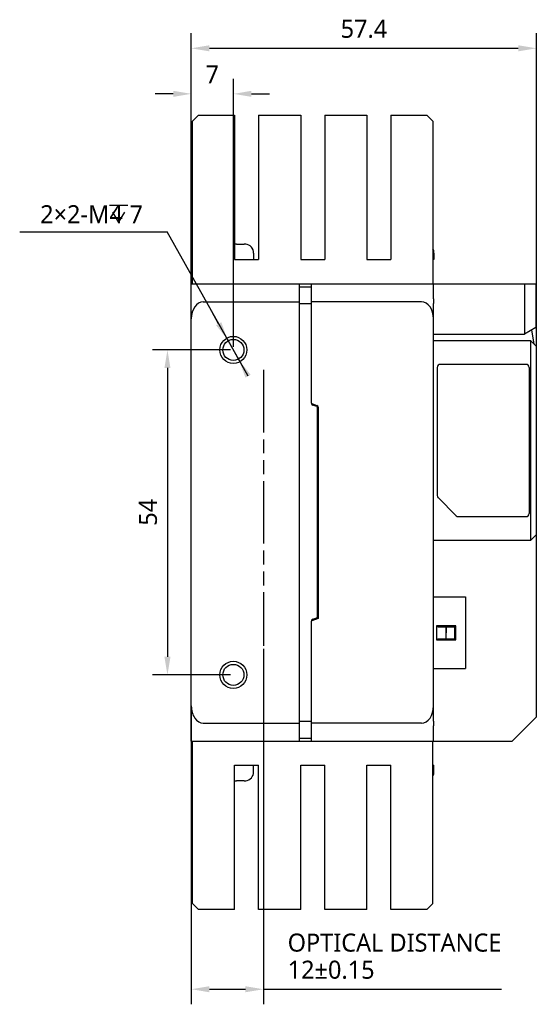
# Model space of a CAD drawing. Header units: millimetres. Extents: x 37 to 414, y 102 to 288.
# Tile 2 of 4: x 185 to 271, y 120 to 283. Entities that reach past the tile are written whole.
import ezdxf

# ---------------------------------------------------------------- set-up
doc = ezdxf.new("R2010")
doc.units = ezdxf.units.MM
doc.header["$LTSCALE"] = 23.1
doc.linetypes.add('PHANTOM', pattern=[0.8, 0.45, -0.05, 0.1, -0.05, 0.1, -0.05])
doc.layers.get('0').update_dxf_attribs({"linetype": 'CONTINUOUS'})
for name, color, linetype in [('00_COMPONENTS', 7, 'CONTINUOUS'), ('05_ALL_CURVES', 7, 'CONTINUOUS'), ('51__DRAFT_DIMS', 7, 'CONTINUOUS')]:
    doc.layers.add(name, color=color, linetype=linetype)
doc.styles.get("Standard").update_dxf_attribs({"font": 'Roboto-Regular.ttf'})

# ---------------------------------------------------------------- blocks, each defined once
blk = doc.blocks.new('_FILLED')
at = {"color": 0, "linetype": 'ByBlock'}
blk.add_solid([(0, 0), (-1, 0.167), (-1, -0.167)], dxfattribs=at)

msp = doc.modelspace()

# ---------------------------------------------------------------- linework, layer by layer
at = {"layer": '00_COMPONENTS'}
for p, q in [((213.99, 266.36), (214.99, 267.36)), ((214.99, 267.36), (220.99, 267.36)), ((220.99, 267.36), (220.99, 243.36)), ((224.99, 267.36), (224.99, 243.36)), ((224.99, 267.36), (231.99, 267.36)), ((231.99, 267.36), (231.99, 243.36)), ((235.99, 267.36), (235.99, 243.36)), ((235.99, 267.36), (242.99, 267.36)), ((242.99, 267.36), (242.99, 243.36)), ((246.99, 267.36), (246.99, 243.36)), ((246.99, 267.36), (252.99, 267.36)), ((252.99, 267.36), (253.99, 266.36)), ((213.99, 239.36), (213.99, 266.36)), ((253.99, 266.36), (253.99, 239.36)), ((221.29, 245.94), (221.29, 245.96)), ((221.29, 245.96), (222.59, 245.96)), ((222.83, 245.94), (222.83, 245.95)), ((224.16, 244.46), (224.16, 243.36)), ((253.99, 244.46), (254.16, 244.46)), ((254.16, 244.46), (254.16, 243.36)), ((220.99, 243.36), (224.99, 243.36)), ((231.99, 243.36), (235.99, 243.36)), ((242.99, 243.36), (246.99, 243.36)), ((254.16, 243.36), (253.99, 243.36)), ((213.79, 163.36), (213.79, 239.36)), ((213.79, 239.36), (271.09, 239.36)), ((231.79, 163.36), (231.79, 239.36)), ((233.79, 219.53), (233.79, 239.36)), ((254.09, 236.83), (254.09, 239.36)), ((269.19, 239.36), (269.19, 230.96)), ((271.09, 239.36), (271.09, 232.07)), ((231.79, 238.86), (233.79, 238.86)), ((215.79, 236.36), (231.79, 236.36)), ((231.79, 236.06), (233.79, 236.06)), ((252.09, 236.36), (233.79, 236.36)), ((254.09, 166.66), (254.09, 236.06)), ((254.09, 230.96), (269.19, 230.96)), ((271.09, 232.07), (269.19, 230.96)), ((270.81, 229.29), (270.45, 231.69)), ((254.09, 229.92), (270.19, 229.92)), ((271.19, 228.92), (270.19, 229.92)), ((270.19, 229.92), (270.19, 196.68)), ((271.19, 167.36), (271.19, 228.92)), ((269.49, 225.95), (255.19, 225.95)), ((254.69, 225.45), (254.69, 204.16)), ((269.99, 225.45), (269.99, 201.15)), ((233.85, 219.44), (234.69, 219.13)), ((234.65, 218.93), (233.98, 219.18)), ((234.79, 219.07), (234.79, 218.74)), ((234.79, 184.05), (234.79, 218.74)), ((234.89, 218.85), (234.89, 183.74)), ((257.85, 200.79), (254.83, 203.81)), ((258.2, 200.65), (269.49, 200.65)), ((270.19, 196.68), (254.09, 196.68)), ((271.19, 197.68), (270.19, 196.68)), ((254.09, 187.31), (259.39, 187.31)), ((259.39, 187.31), (259.39, 175.41)), ((259.39, 187.31), (259.39, 187.31)), ((233.79, 163.36), (233.79, 183.27)), ((234.89, 183.74), (233.85, 183.36)), ((233.98, 183.62), (234.65, 183.86)), ((234.79, 184.05), (234.79, 183.7)), ((257.79, 182.51), (254.59, 182.51)), ((254.59, 182.51), (257.79, 182.51)), ((254.59, 182.51), (254.59, 180.21)), ((254.79, 182.51), (254.79, 182.36)), ((254.79, 182.44), (257.79, 182.44)), ((254.79, 182.36), (257.61, 182.36)), ((254.79, 182.36), (257.61, 182.36)), ((254.79, 182.36), (254.79, 182.36)), ((257.61, 180.36), (257.61, 182.36)), ((257.61, 182.16), (257.79, 182.16)), ((257.79, 180.21), (257.79, 182.51)), ((254.59, 180.21), (257.79, 180.21)), ((257.79, 180.21), (254.59, 180.21)), ((254.59, 180.21), (254.59, 180.21)), ((254.79, 180.36), (257.61, 180.36)), ((254.79, 180.36), (257.61, 180.36)), ((254.79, 180.36), (254.79, 180.21)), ((254.79, 180.21), (254.79, 180.21)), ((257.61, 181.18), (257.79, 181.18)), ((257.61, 180.58), (257.79, 180.58)), ((257.61, 180.51), (257.79, 180.51)), ((257.61, 180.36), (257.61, 180.36)), ((257.79, 180.21), (257.79, 180.21)), ((254.09, 175.41), (259.39, 175.41)), ((259.39, 175.41), (259.39, 175.41)), ((267.19, 163.36), (271.19, 167.36)), ((215.79, 166.36), (231.79, 166.36)), ((231.79, 166.66), (233.79, 166.66)), ((252.09, 166.36), (233.79, 166.36)), ((254.09, 163.36), (254.09, 165.88)), ((231.79, 163.86), (233.79, 163.86)), ((213.79, 163.36), (267.19, 163.36)), ((213.99, 136.36), (213.99, 163.36)), ((253.99, 136.36), (253.99, 163.36)), ((220.99, 159.36), (224.99, 159.36)), ((220.99, 135.36), (220.99, 159.36)), ((224.16, 158.26), (224.16, 159.36)), ((224.99, 135.36), (224.99, 159.36)), ((231.99, 159.36), (235.99, 159.36)), ((231.99, 135.36), (231.99, 159.36)), ((235.99, 135.36), (235.99, 159.36)), ((242.99, 159.36), (246.99, 159.36)), ((242.99, 135.36), (242.99, 159.36)), ((246.99, 135.36), (246.99, 159.36)), ((253.99, 159.36), (254.16, 159.36)), ((254.16, 158.26), (254.16, 159.36)), ((254.16, 158.26), (253.99, 158.26)), ((221.29, 156.76), (221.29, 156.77)), ((222.59, 156.76), (221.29, 156.76)), ((222.83, 156.77), (222.83, 156.77)), ((214.99, 135.36), (213.99, 136.36)), ((253.99, 136.36), (252.99, 135.36)), ((220.99, 135.36), (214.99, 135.36)), ((231.99, 135.36), (224.99, 135.36)), ((242.99, 135.36), (235.99, 135.36)), ((252.99, 135.36), (246.99, 135.36))]:
    msp.add_line(p, q, dxfattribs=at)
for centre, radius in [((220.79, 228.36), 2.25), ((220.79, 228.36), 1.75), ((220.79, 174.36), 2.25), ((220.79, 174.36), 1.75)]:
    msp.add_circle(centre, radius, dxfattribs=at)
for centre, radius, start, end in [((220.85, 233.7), 12.25, 87.9853, 89.3893), ((222.59, 244.36), 1.6, 81.3771, 90.0122), ((222.66, 244.46), 1.5, 0, 83.3683), ((252.66, 244.46), 1.5, 0, 27.9102), ((255.19, 225.45), 0.5, 90, 180), ((269.49, 225.45), 0.5, 0, 90), ((233.89, 219.53), 0.1, 180, 250), ((234.09, 219.46), 0.3, 180, 250), ((234.59, 218.74), 0.2, 0, 70), ((234.59, 218.85), 0.3, 0, 70), ((255.19, 204.16), 0.5, 180, 225), ((258.2, 201.15), 0.5, 225, 270), ((269.49, 201.15), 0.5, 270, 360), ((234.09, 183.34), 0.3, 110, 180), ((233.89, 183.27), 0.1, 110, 180), ((234.59, 184.05), 0.2, 290, 360), ((222.66, 158.26), 1.5, 276.6317, 360), ((252.66, 158.26), 1.5, 332.0898, 360), ((220.85, 169.04), 12.27, 270.6121, 272.0135), ((222.59, 158.35), 1.6, 269.9885, 278.6235), ((222.59, 158.38), 1.62, 269.9997, 270.7113)]:
    msp.add_arc(centre, radius, start, end, dxfattribs=at)
for centre, start_param, end_param in [((215.79, 233.53), 0, 1.570796), ((252.09, 233.53), -1.570796, 0), ((215.79, 169.19), 1.570796, 3.141593), ((252.09, 169.19), 3.141593, 4.712389)]:
    msp.add_ellipse(centre, major_axis=(0, 2.83), ratio=0.707107, start_param=start_param, end_param=end_param, dxfattribs=at)
for points, knots in [([(254.09, 236.83), (254.09, 236.71), (254.08, 236.45), (254.09, 236.2), (254.09, 236.06)], [0, 0, 0, 0, 0.454042, 1, 1, 1, 1]), ([(256.16, 182.36), (256.17, 182.27), (256.17, 181.94), (256.18, 181.61), (256.18, 181.36)], [0, 0, 0, 0, 0.247986, 1, 1, 1, 1]), ([(256.18, 181.36), (256.18, 181.44), (256.18, 181.77), (256.17, 182.11), (256.16, 182.36)], [0, 0, 0, 0, 0.251436, 1, 1, 1, 1]), ([(256.16, 180.36), (256.17, 180.44), (256.17, 180.77), (256.18, 181.11), (256.18, 181.36)], [0, 0, 0, 0, 0.247986, 1, 1, 1, 1]), ([(256.16, 180.36), (256.17, 180.44), (256.17, 180.77), (256.18, 181.11), (256.18, 181.36)], [0, 0, 0, 0, 0.247986, 1, 1, 1, 1]), ([(254.09, 166.66), (254.09, 166.52), (254.08, 166.26), (254.09, 166), (254.09, 165.88)], [0, 0, 0, 0, 0.545958, 1, 1, 1, 1])]:
    msp.add_open_spline(points, degree=3, knots=knots, dxfattribs=at)
at = {"layer": '05_ALL_CURVES', "linetype": 'PHANTOM'}
msp.add_line((225.79, 225.04), (225.79, 179.16), dxfattribs=at)
at = {"layer": '51__DRAFT_DIMS'}
for p, q in [((213.79, 234.03), (213.79, 280.98)), ((271.19, 226.67), (271.19, 280.98)), ((216.79, 278.48), (268.19, 278.48)), ((213.79, 234.03), (213.79, 273.41)), ((220.79, 228.86), (220.79, 273.41)), ((210.79, 270.91), (207.79, 270.91)), ((223.79, 270.91), (226.79, 270.91)), ((200.19, 252.41), (203.21, 252.41)), ((201.7, 252.41), (201.7, 249.51)), ((200.66, 251.25), (201.7, 249.51)), ((201.7, 249.51), (202.74, 251.25)), ((185.24, 247.96), (209.8, 247.96)), ((223.23, 223.99), (209.8, 247.96)), ((218.34, 232.72), (216.88, 235.34)), ((219.81, 230.1), (221.76, 226.61)), ((220.29, 228.36), (207.32, 228.36)), ((209.82, 225.36), (209.82, 177.36)), ((225.79, 178.66), (225.79, 119.62)), ((220.29, 174.36), (207.32, 174.36)), ((213.79, 168.69), (213.79, 119.62)), ((216.79, 122.12), (222.79, 122.12)), ((225.79, 122.12), (265.39, 122.12))]:
    msp.add_line(p, q, dxfattribs=at)

# ---------------------------------------------------------------- block references
at = {"layer": '51__DRAFT_DIMS', "xscale": 3, "yscale": 3, "zscale": 3}
for p, rotation in [((213.79, 278.48), 180), ((220.79, 270.91), 180), ((219.81, 230.1), 299.2608169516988), ((209.82, 228.36), 90), ((221.76, 226.61), 119.2608169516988), ((209.82, 174.36), 270), ((213.79, 122.12), 180)]:
    msp.add_blockref('_FILLED', p, dxfattribs=dict(at, rotation=rotation))
for p in [(271.19, 278.48), (213.79, 270.91), (225.79, 122.12)]:
    msp.add_blockref('_FILLED', p, dxfattribs=at)

# ---------------------------------------------------------------- texts
at = {"layer": '51__DRAFT_DIMS', "char_height": 3, "line_spacing_factor": 0.9}
for s, insert, attachment_point in [('\\A1;57.4', (242.5, 283.23), 2), ('\\A1;7', (217.27, 275.66), 2), ('\\A1;{2×2-M4{\\fgdt; }7}', (205.74, 252.41), 3), ('\\A1;OPTICAL DISTANCE\\P12%%p0.15', (229.82, 131.37), 1)]:
    msp.add_mtext(s, dxfattribs=dict(at, insert=insert, attachment_point=attachment_point))
at = {"layer": '51__DRAFT_DIMS', "insert": (205.07, 201.38), "char_height": 3, "attachment_point": 2, "rotation": 90, "line_spacing_factor": 0.9}
msp.add_mtext('\\A1;54', dxfattribs=at)

doc.saveas('drawing.dxf')
